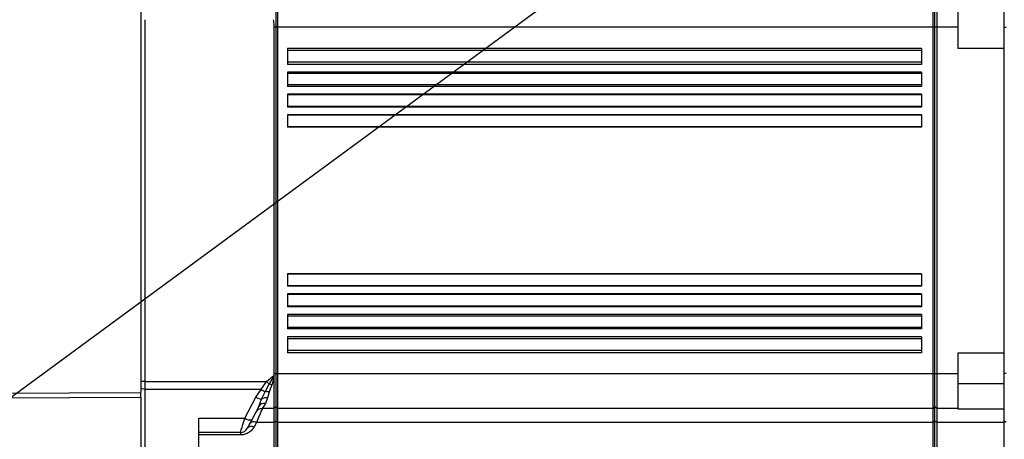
# Model space of a CAD drawing. Extents: x 0 to 16820, y 0 to 11880.
# Tile 47 of 78: x 8160 to 8416, y 6767 to 6876. Entities that reach past the tile are written whole.
import ezdxf

# ---------------------------------------------------------------- set-up
doc = ezdxf.new("R2010")
doc.units = 0
doc.header["$LTSCALE"] = 20
doc.layers.get('0').update_dxf_attribs({"linetype": 'CONTINUOUS'})
doc.styles.add('SLDTEXTSTYLE0', font='TXT', dxfattribs={"width": 0.605})
doc.dimstyles.new('SLDDIMSTYLE0', dxfattribs={"dimtxt": 100, "dimasz": 100, "dimexe": 0, "dimexo": 0.0625, "dimgap": 25, "dimtad": 1, "dimdec": 1, "dimrnd": 1e-09, "dimzin": 12, "dimtxsty": 'SLDTEXTSTYLE0', "dimsah": 1, "dimcen": 0, "dimazin": 3, "dimtfac": 1, "dimtofl": 0, "dimtmove": 0, "dimatfit": 3, "dimtolj": 1, "dimtzin": 12})
doc.dimstyles.new('SLDDIMSTYLE1', dxfattribs={"dimtxt": 100, "dimasz": 100, "dimexe": 0, "dimexo": 0.0625, "dimgap": 25, "dimtad": 1, "dimdec": 4, "dimlfac": 20, "dimzin": 12, "dimtxsty": 'SLDTEXTSTYLE0', "dimsah": 1, "dimcen": 0.09, "dimadec": 1, "dimazin": 3, "dimtfac": 1, "dimtofl": 0, "dimtmove": 0, "dimatfit": 3, "dimtolj": 1, "dimtzin": 12})

# ---------------------------------------------------------------- blocks, each defined once
blk = doc.blocks.new('_D')
at = {"color": 7, "linetype": 'CONTINUOUS'}
blk.add_line((10599.79, 8574.46), (7791.16, 6507.87), dxfattribs=at)
blk.add_solid([(10599.79, 8574.46), (10510.36, 8527.27), (10528.14, 8503.11)], dxfattribs=at)
at = {"color": 7, "linetype": 'CONTINUOUS', "insert": (8954.78, 7524), "char_height": 100, "attachment_point": 1, "rotation": 36.3456, "style": 'SLDTEXTSTYLE0'}
blk.add_mtext('R3487', dxfattribs=at)
blk = doc.blocks.new('_D_1')
at = {"color": 7, "linetype": 'CONTINUOUS'}
for q in [(9232.57, 8882.9), (7791.16, 6507.87)]:
    blk.add_line((8490.54, 7660.25), q, dxfattribs=at)
blk.add_solid([(8490.54, 7660.25), (8555.25, 7737.96), (8529.6, 7753.52)], dxfattribs=at)
at = {"color": 7, "linetype": 'CONTINUOUS', "insert": (8912.41, 8603.77), "char_height": 100, "attachment_point": 1, "rotation": 58.7465, "style": 'SLDTEXTSTYLE0'}
blk.add_mtext('R1348', dxfattribs=at)
blk = doc.blocks.new('_D_2')
at = {"color": 7, "linetype": 'CONTINUOUS'}
for p, q in [((4317.75, 7120.33), (3817.21, 7208.59)), ((7831.16, 6507.87), (11826.43, 6507.87))]:
    blk.add_line(p, q, dxfattribs=at)
blk.add_arc((7791.16, 6507.87), 4005.26, 0, 170, dxfattribs=at)
for points in [[(3846.75, 7203.38), (3880.08, 7298.85), (3850.61, 7304.42)], [(11796.43, 6507.87), (11810.18, 6608.05), (11780.18, 6607.68)]]:
    blk.add_solid(points, dxfattribs=at)
at = {"color": 7, "linetype": 'CONTINUOUS', "insert": (8009.94, 10638.69), "char_height": 100, "attachment_point": 1, "rotation": 355, "style": 'SLDTEXTSTYLE0'}
blk.add_mtext('170°', dxfattribs=at)

msp = doc.modelspace()

# ---------------------------------------------------------------- linework, layer by layer
at = {"color": 7, "linetype": 'CONTINUOUS'}
for p, q in [((8226.6647195, 6882.3716438), (8226.6647195, 6873.871634)), ((8227.164713, 6873.871634), (8227.164713, 6882.8716374)), ((8397.1647297, 6873.871634), (8397.1647297, 6882.8716374)), ((8397.6647531, 6873.871634), (8397.6647531, 6882.3716438)), ((8398.1647168, 6882.8716374), (8398.1647168, 6873.871634)), ((8403.6647354, 6873.871634), (8403.6647354, 6882.8716374)), ((8415.6647001, 6873.7768627), (8415.6647001, 6882.2755611)), ((8191.664723, 6878.7137664), (8191.664723, 6779.0294981)), ((8192.6647102, 6875.8184111), (8192.6647102, 6781.9248534)), ((8226.1647259, 6873.871634), (8226.1647259, 6783.8716305)), ((8226.6647195, 6873.871634), (8226.6647195, 6783.8716305)), ((8227.164713, 6783.8716305), (8227.164713, 6873.871634)), ((8397.1647297, 6783.8716305), (8397.1647297, 6873.871634)), ((8397.6647531, 6783.8716305), (8397.6647531, 6873.871634)), ((8398.1647168, 6873.871634), (8398.1647168, 6783.8716305)), ((8403.6647354, 6868.3716452), (8403.6647354, 6873.871634)), ((8415.6647001, 6868.3716452), (8415.6647001, 6873.7768627)), ((8394.1647087, 6868.3716452), (8229.6647106, 6868.3716452)), ((8229.6647106, 6868.3716452), (8229.6647106, 6864.2221487)), ((8394.1647087, 6868.3716452), (8394.1647087, 6864.2221487)), ((8415.6647001, 6868.3716452), (8403.6647354, 6868.3716452)), ((8415.6647001, 6789.3716491), (8415.6647001, 6868.3716452)), ((8394.1647087, 6864.2221487), (8229.6647106, 6864.2221487)), ((8394.1647087, 6862.2221446), (8229.6647106, 6862.2221446)), ((8229.6647106, 6862.2221446), (8229.6647106, 6858.4953046)), ((8394.1647087, 6862.2221446), (8394.1647087, 6858.4953046)), ((8394.1647087, 6858.4953046), (8229.6647106, 6858.4953046)), ((8394.1647087, 6856.4953304), (8229.6647106, 6856.4953304)), ((8229.6647106, 6856.4953304), (8229.6647106, 6853.0904448)), ((8394.1647087, 6856.4953304), (8394.1647087, 6853.0904448)), ((8394.1647087, 6853.0904448), (8229.6647106, 6853.0904448)), ((8394.1647087, 6851.0904408), (8229.6647106, 6851.0904408)), ((8229.6647106, 6851.0904408), (8229.6647106, 6847.9288614)), ((8394.1647087, 6851.0904408), (8394.1647087, 6847.9288614)), ((8394.1647087, 6847.9288614), (8229.6647106, 6847.9288614)), ((8394.1647087, 6809.8144031), (8229.6647106, 6809.8144031)), ((8229.6647106, 6809.8144031), (8229.6647106, 6806.6528535)), ((8394.1647087, 6809.8144031), (8394.1647087, 6806.6528535)), ((8394.1647087, 6806.6528535), (8229.6647106, 6806.6528535)), ((8394.1647087, 6804.6528495), (8229.6647106, 6804.6528495)), ((8229.6647106, 6804.6528495), (8229.6647106, 6801.2479639)), ((8394.1647087, 6804.6528495), (8394.1647087, 6801.2479639)), ((8394.1647087, 6801.2479639), (8229.6647106, 6801.2479639)), ((8394.1647087, 6799.2479599), (8229.6647106, 6799.2479599)), ((8229.6647106, 6799.2479599), (8229.6647106, 6795.5211199)), ((8394.1647087, 6799.2479599), (8394.1647087, 6795.5211199)), ((8394.1647087, 6795.5211199), (8229.6647106, 6795.5211199)), ((8394.1647087, 6793.5211158), (8229.6647106, 6793.5211158)), ((8229.6647106, 6793.5211158), (8229.6647106, 6789.3716491)), ((8394.1647087, 6793.5211158), (8394.1647087, 6789.3716491)), ((8394.1647087, 6789.3716491), (8229.6647106, 6789.3716491)), ((8403.6647354, 6789.3716491), (8415.6647001, 6789.3716491)), ((8403.6647354, 6783.8716305), (8403.6647354, 6789.3716491)), ((8415.6647001, 6783.9664316), (8415.6647001, 6789.3716491)), ((8226.1561726, 6783.4792233), (8226.1545633, 6783.0848193)), ((8226.1545633, 6783.0848193), (8226.1647259, 6782.5456953)), ((8226.1647259, 6783.8716305), (8226.1561726, 6783.4792233)), ((8226.6647195, 6783.8716305), (8226.6647195, 6775.3716505)), ((8227.164713, 6774.8716271), (8227.164713, 6783.8716305)), ((8397.1647297, 6774.8716271), (8397.1647297, 6783.8716305)), ((8397.6647531, 6775.3716505), (8397.6647531, 6783.8716305)), ((8398.1647168, 6783.8716305), (8398.1647168, 6774.8716271)), ((8403.6647354, 6774.8716271), (8403.6647354, 6783.8716305)), ((8415.6647001, 6775.4677034), (8415.6647001, 6783.9664316)), ((8192.6647102, 6781.9248534), (8192.6647102, 6779.8543072)), ((8226.1647259, 6782.5456953), (8226.1647259, 6774.8716271)), ((8191.664723, 6777.7361965), (8191.664723, 6779.0294981)), ((8191.664723, 6777.7361965), (8191.664723, 6753.6073423)), ((8192.6647102, 6779.8543072), (8192.6647102, 6754.9970842)), ((8222.2106134, 6775.4028535), (8220.3964268, 6771.9535327)), ((8226.6647195, 6775.3716505), (8226.1647259, 6774.8716271)), ((8227.164713, 6774.8716271), (8226.6647195, 6775.3716505)), ((8226.6647195, 6775.3716505), (8226.6647195, 6771.5916431)), ((8397.6647531, 6775.3716505), (8397.1647297, 6774.8716271)), ((8398.1647168, 6774.8716271), (8397.6647531, 6775.3716505)), ((8397.6647531, 6771.5916431), (8397.6647531, 6775.3716505)), ((8415.6647001, 6774.7013665), (8415.6647001, 6775.4677034)), ((8226.1647259, 6774.8716271), (8223.1390749, 6774.8716271)), ((8226.1647259, 6774.8716271), (8226.1647259, 6771.2716258)), ((8397.1647297, 6774.8716271), (8227.164713, 6774.8716271)), ((8227.164713, 6771.2716258), (8227.164713, 6774.8716271)), ((8397.1647297, 6771.2716258), (8397.1647297, 6774.8716271)), ((8403.6647354, 6774.8716271), (8398.1647168, 6774.8716271)), ((8398.1647168, 6774.8716271), (8398.1647168, 6771.2716258)), ((8403.6647354, 6774.7013665), (8403.6647354, 6774.8716271)), ((8415.6647001, 6774.7013665), (8403.6647354, 6774.7013665)), ((8415.6647001, 6771.2716258), (8415.6647001, 6774.7013665)), ((8206.6647087, 6754.9970842), (8206.6647087, 6772.3668611)), ((8226.1647259, 6771.2716258), (8226.1647259, 6759.7178912)), ((8226.6647195, 6771.5916431), (8226.6647195, 6760.102073)), ((8227.164713, 6759.7178912), (8227.164713, 6771.2716258)), ((8397.1647297, 6759.7178912), (8397.1647297, 6771.2716258)), ((8397.6647531, 6760.102073), (8397.6647531, 6771.5916431)), ((8398.1647168, 6771.2716258), (8398.1647168, 6759.7178912)), ((8415.6647001, 6759.7178912), (8415.6647001, 6771.2716258)), ((8217.4568747, 6768.6609721), (8206.6647087, 6768.6609721))]:
    msp.add_line(p, q, dxfattribs=at)
at = {"color": 8, "linetype": 'CONTINUOUS'}
for p, q in [((8226.6647195, 6873.871634), (8226.1647259, 6873.871634)), ((8227.164713, 6873.871634), (8226.6647195, 6873.871634)), ((8397.1647297, 6873.871634), (8227.164713, 6873.871634)), ((8397.6647531, 6873.871634), (8397.1647297, 6873.871634)), ((8398.1647168, 6873.871634), (8397.6647531, 6873.871634)), ((8403.6647354, 6873.871634), (8398.1647168, 6873.871634)), ((8416.1560212, 6873.7768627), (8415.6647001, 6873.7768627)), ((8394.1647087, 6867.7911854), (8229.6647106, 6867.7911854)), ((8394.1647087, 6864.8026085), (8229.6647106, 6864.8026085)), ((8394.1647087, 6861.8530131), (8229.6647106, 6861.8530131)), ((8394.1647087, 6858.8644362), (8229.6647106, 6858.8644362)), ((8394.1647087, 6856.2871611), (8229.6647106, 6856.2871611)), ((8394.1647087, 6853.2985843), (8229.6647106, 6853.2985843)), ((8394.1647087, 6851.0039544), (8229.6647106, 6851.0039544)), ((8394.1647087, 6848.0153477), (8229.6647106, 6848.0153477)), ((8394.1647087, 6809.7279167), (8229.6647106, 6809.7279167)), ((8394.1647087, 6806.7393399), (8229.6647106, 6806.7393399)), ((8394.1647087, 6804.4446802), (8229.6647106, 6804.4446802)), ((8394.1647087, 6801.4561034), (8229.6647106, 6801.4561034)), ((8394.1647087, 6798.8788283), (8229.6647106, 6798.8788283)), ((8394.1647087, 6795.8902514), (8229.6647106, 6795.8902514)), ((8394.1647087, 6792.9406858), (8229.6647106, 6792.9406858)), ((8394.1647087, 6789.9520791), (8229.6647106, 6789.9520791)), ((8224.2553209, 6781.9248534), (8226.1561726, 6783.4792233)), ((8224.9361252, 6781.1609602), (8226.1545633, 6783.0848193)), ((8226.6647195, 6783.8716305), (8226.1647259, 6783.8716305)), ((8227.164713, 6783.8716305), (8226.6647195, 6783.8716305)), ((8397.1647297, 6783.8716305), (8227.164713, 6783.8716305)), ((8397.6647531, 6783.8716305), (8397.1647297, 6783.8716305)), ((8398.1647168, 6783.8716305), (8397.6647531, 6783.8716305)), ((8403.6647354, 6783.8716305), (8398.1647168, 6783.8716305)), ((8416.1560212, 6783.9664316), (8415.6647001, 6783.9664316)), ((8192.6647102, 6781.9248534), (8191.664723, 6781.9248534)), ((8192.6647102, 6779.8543072), (8191.664723, 6780.1131106)), ((8192.6647102, 6781.9248534), (8224.2553209, 6781.9248534)), ((8222.8561913, 6779.8543072), (8224.2553209, 6781.9248534)), ((8223.889408, 6779.2469955), (8224.9361252, 6781.1609602)), ((8225.6169592, 6781.0288167), (8224.9226545, 6779.1674531)), ((8226.1647259, 6782.5456953), (8225.6169592, 6781.0288167)), ((8403.6647354, 6781.3716328), (8415.6647001, 6781.3716328)), ((8113.9902149, 6778.6724067), (8191.664723, 6779.0294981)), ((8191.664723, 6777.7361965), (8113.9902149, 6777.3791051)), ((8222.8561913, 6779.8543072), (8192.6647102, 6779.8543072)), ((8218.6263179, 6772.3668611), (8221.4869534, 6777.8058446)), ((8221.4869534, 6777.8058446), (8222.8561913, 6779.8543072)), ((8222.9783808, 6777.3079074), (8223.889408, 6779.2469955)), ((8224.4697784, 6777.670393), (8223.9807223, 6776.1809326)), ((8224.9226545, 6779.1674531), (8224.4697784, 6777.670393)), ((8222.2106134, 6775.4028535), (8222.9783808, 6777.3079074)), ((8206.6647087, 6772.3668611), (8218.6263179, 6772.3668611)), ((8221.6243421, 6771.2716258), (8220.9970628, 6770.1049245)), ((8226.1647259, 6771.2716258), (8221.6243421, 6771.2716258)), ((8226.6647195, 6771.5916431), (8226.1647259, 6771.2716258)), ((8227.164713, 6771.2716258), (8226.6647195, 6771.5916431)), ((8397.1647297, 6771.2716258), (8227.164713, 6771.2716258)), ((8397.6647531, 6771.5916431), (8397.1647297, 6771.2716258)), ((8398.1647168, 6771.2716258), (8397.6647531, 6771.5916431)), ((8415.6647001, 6771.2716258), (8398.1647168, 6771.2716258)), ((8217.4568747, 6768.0133677), (8206.6647087, 6768.0133677)), ((8217.4568747, 6768.6609721), (8217.4568747, 6768.0133677))]:
    msp.add_line(p, q, dxfattribs=at)
at = {"color": 8, "linetype": 'CONTINUOUS', "flags": 128}
for points in [[(8224.2553209, 6781.9248534), (8224.3445789, 6781.8246877), (8224.4334494, 6781.724999), (8224.5215152, 6781.6261745), (8224.608389, 6781.5287209), (8224.6936535, 6781.4330256), (8224.7769509, 6781.3395655), (8224.8578941, 6781.2487579), (8224.9361252, 6781.1609602)], [(8223.9807223, 6776.1809326), (8223.5183393, 6775.4616535), (8223.2346808, 6775.0203705), (8223.1390749, 6774.8716271)], [(8223.1390749, 6774.8716271), (8223.0746125, 6774.7184432), (8222.883222, 6774.2635703), (8222.5707744, 6773.5209561), (8222.1468066, 6772.5133694), (8221.6243421, 6771.2716258)], [(8217.4568747, 6768.6609721), (8217.4843823, 6768.7481141), (8217.5659214, 6769.0065897), (8217.6987206, 6769.4273389), (8217.8780709, 6769.995699), (8218.0977439, 6770.6918514), (8218.3501099, 6771.4915371), (8218.6263179, 6772.3668611)], [(8416.1560212, 6771.3648176), (8416.0597001, 6771.3719106), (8415.9673725, 6771.3907457), (8415.8824359, 6771.4206374), (8415.8081089, 6771.4604235), (8415.747193, 6771.5086437), (8415.701953, 6771.5635097), (8415.6741177, 6771.622876), (8415.6647001, 6771.6845966)]]:
    msp.add_lwpolyline(points, dxfattribs=at)
at = {"color": 7, "linetype": 'CONTINUOUS', "flags": 128}
msp.add_lwpolyline([(8220.3964268, 6771.9535327), (8220.1202189, 6771.4283264), (8219.8678528, 6770.948509), (8219.6481799, 6770.5308295), (8219.4688295, 6770.1898015), (8219.3360304, 6769.937346), (8219.2544912, 6769.7822845), (8219.2269837, 6769.7299815)], dxfattribs=at)
at = {"color": 7, "linetype": 'CONTINUOUS'}
for centre, radius, start, end in [((7791.1647235, 6507.8716374), 3487, 190, 170), ((7791.1647235, 6507.8716374), 1348, 190, 170), ((8223.1390659, 6772.8716374), 2, 90, 152.258039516), ((8217.4568644, 6770.6609593), 2, 270, 332.258039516)]:
    msp.add_arc(centre, radius, start, end, dxfattribs=at)
at = {"color": 8, "linetype": 'CONTINUOUS'}
for centre, radius, start, end in [((8224.1558934, 6775.3210453), 5.8918052, 75.641828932, 82.390161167), ((8223.634322, 6781.7551296), 4.4953358, 241.465479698, 261.609675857), ((8226.5510566, 6784.9578057), 6.3006132, 234.095959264, 245.011092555), ((8224.2421368, 6775.3576745), 2.3238949, 84.378467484, 122.94334444), ((8224.1695398, 6776.1352278), 3.1243514, 76.051672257, 95.144092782), ((8223.646138, 6774.5395882), 1.6750994, 78.478246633, 148.979033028), ((8219.9700162, 6774.1243725), 2.2123226, 232.600423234, 281.112930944), ((8220.3526769, 6768.7813442), 1.4721066, 64.040836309, 139.878697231), ((8220.9632938, 6769.9610197), 1.4678805, 63.234371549, 139.07366626)]:
    msp.add_arc(centre, radius, start, end, dxfattribs=at)
at = {"color": 7, "linetype": 'CONTINUOUS'}
for points, knots in [([(8225.9565865, 6875.8184111), (8226.0459158, 6875.2960442), (8226.1563686, 6874.6501549), (8226.1633842, 6873.9966189), (8226.1647259, 6873.871634)], [0, 0, 0, 0, 0.8087560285, 1, 1, 1, 1]), ([(8415.6647001, 6775.0513649), (8415.6647001, 6775.12409), (8415.6647001, 6775.4718001), (8415.6647001, 6775.4695125), (8415.6647001, 6775.4677034)], [0, 0, 0, 0, 0.2091543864, 1, 1, 1, 1])]:
    msp.add_open_spline(points, degree=3, knots=knots, dxfattribs=at)
at = {"color": 8, "linetype": 'CONTINUOUS'}
msp.add_open_spline([(8220.9970628, 6770.1049245), (8220.6843481, 6769.6522952), (8220.177664, 6768.9189108), (8219.00453, 6768.2680147), (8218.1183502, 6768.036018), (8217.6108991, 6768.0186418), (8217.4568747, 6768.0133677)], degree=3, knots=[0, 0, 0, 0, 0.4201792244, 0.6808063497, 0.9031165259, 1, 1, 1, 1], dxfattribs=at)

# ---------------------------------------------------------------- dimensions: what is measured, and where the dimension line sits
at = {"color": 7, "linetype": 'CONTINUOUS'}
dim = msp.add_angular_dim_2l(base=(8140.2463275, 10497.8926284), line1=((6833.3630896, 6507.8716374), (7791.1647235, 6507.8716374)), line2=((4357.1400888, 7113.3828329), (6463.6438724, 6741.9493809)), dimstyle='SLDDIMSTYLE1', dxfattribs=at)
dim.commit()
dim.dimension.update_dxf_attribs({"geometry": '_D_2', "text_midpoint": (8140.2463275, 10497.8926284), "dimtype": 162})
for mpoint, picture, middle in [((8490.5424676, 7660.2495143), '_D_1', (9128.1680713, 8710.8770973)), ((10599.7943733, 8574.4554102), '_D', (9195.4797484, 7541.1637238))]:
    dim = msp.add_radius_dim(center=(7791.1647235, 6507.8716374), mpoint=mpoint, dimstyle='SLDDIMSTYLE0', dxfattribs=at)
    dim.commit()
    dim.dimension.update_dxf_attribs({"geometry": picture, "text_midpoint": middle, "dimtype": 164})

doc.saveas('drawing.dxf')
